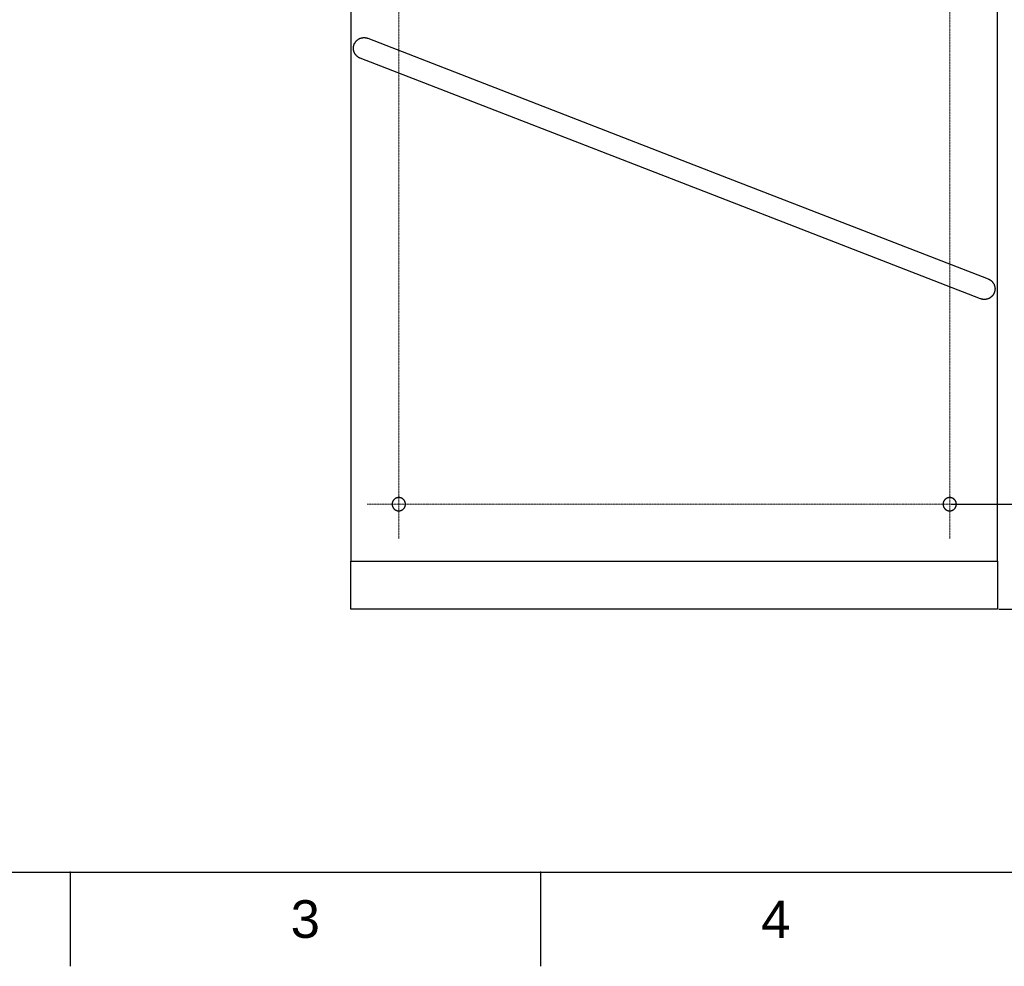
# Model space of a CAD drawing. Header units: millimetres. Extents: x 580 to 2065, y -13 to 1037.
# Tile 2 of 10: x 950 to 1320, y -13 to 343. Entities that reach past the tile are written whole.
import ezdxf

# ---------------------------------------------------------------- set-up
doc = ezdxf.new("R2010")
doc.units = ezdxf.units.MM
doc.header["$LTSCALE"] = 0.1
doc.linetypes.add('CENTER', pattern=[0.6, 0.375, -0.075, 0.075, -0.075])
for name, color, linetype in [('CEN', 1, 'CENTER'), ('DEFAULT', 7, 'Continuous'), ('LAYER 07', 2, 'Continuous')]:
    doc.layers.add(name, color=color, linetype=linetype)
doc.styles.add('ARIAL', font='arial_0.ttf')
doc.styles.get("Standard").update_dxf_attribs({"font": 'arial_0.ttf'})
doc.dimstyles.new('DIMENSION STYLE 01', dxfattribs={"dimtxt": 20, "dimasz": 20, "dimexe": 10, "dimexo": 0.5, "dimgap": 0.09, "dimtad": 1, "dimtoh": 1, "dimdec": 0, "dimzin": 0, "dimdsep": 46, "dimtxsty": 'ARIAL', "dimcen": 0.5, "dimadec": 1, "dimazin": 0, "dimtfac": 1, "dimtdec": 4, "dimtofl": 0, "dimtmove": 0, "dimatfit": 3, "dimfxl": 1, "dimtolj": 1, "dimtzin": 0, "dimarcsym": 0})

# ---------------------------------------------------------------- blocks, each defined once
blk = doc.blocks.new('*D329')
at = {"layer": 'DEFAULT', "color": 0, "lineweight": -2, "transparency": 16777216}
for p, q in [((1317.76, 649.96), (1402.91, 649.96)), ((1392.91, 629.96), (1392.91, 140.96)), ((1317.76, 120.96), (1402.91, 120.96))]:
    blk.add_line(p, q, dxfattribs=at)
at = {"layer": 'DEFAULT', "color": 0, "transparency": 16777216}
for points in [[(1389.57, 629.96), (1396.24, 629.96), (1392.91, 649.96)], [(1389.57, 140.96), (1396.24, 140.96), (1392.91, 120.96)]]:
    blk.add_solid(points, dxfattribs=at)
at = {"layer": 'Defpoints', "color": 0, "transparency": 16777216}
for p in [(1317.26, 649.96), (1317.26, 120.96), (1392.91, 120.96)]:
    blk.add_point(p, dxfattribs=at)
at = {"layer": 'DEFAULT', "color": 0, "transparency": 16777216, "insert": (1382.6, 385.46), "char_height": 20, "attachment_point": 5, "rotation": 90, "style": 'ARIAL'}
blk.add_mtext('\\A1;530^M^J', dxfattribs=at)
blk = doc.blocks.new('*D330')
at = {"layer": 'DEFAULT', "color": 0, "lineweight": -2, "transparency": 16777216}
for p, q in [((1299.76, 620.46), (1369.07, 620.46)), ((1359.07, 600.46), (1359.07, 180.46)), ((1299.76, 160.46), (1369.07, 160.46))]:
    blk.add_line(p, q, dxfattribs=at)
at = {"layer": 'DEFAULT', "color": 0, "transparency": 16777216}
for points in [[(1355.74, 600.46), (1362.4, 600.46), (1359.07, 620.46)], [(1355.74, 180.46), (1362.4, 180.46), (1359.07, 160.46)]]:
    blk.add_solid(points, dxfattribs=at)
at = {"layer": 'Defpoints', "color": 0, "transparency": 16777216}
for p in [(1299.26, 620.46), (1299.26, 160.46), (1359.07, 160.46)]:
    blk.add_point(p, dxfattribs=at)
at = {"layer": 'DEFAULT', "color": 0, "transparency": 16777216, "insert": (1348.77, 390.46), "char_height": 20, "attachment_point": 5, "rotation": 90, "style": 'ARIAL'}
blk.add_mtext('\\A1;460', dxfattribs=at)

msp = doc.modelspace()

# ---------------------------------------------------------------- linework, layer by layer
for p, q in [((615.21, 22.08), (2029.35, 22.08)), ((968.75, 22.08), (968.75, -13.27)), ((1145.51, 22.08), (1145.51, -13.27))]:
    msp.add_line(p, q)
for p in [(968.75, 22.08), (1145.51, 22.08)]:
    msp.add_point(p)
at = {"layer": 'CEN', "lineweight": 0}
for p, q in [((1092.26, 147.45), (1092.26, 644.05)), ((1299.26, 147.45), (1299.26, 644.05)), ((1308.33, 160.46), (1080.41, 160.46))]:
    msp.add_line(p, q, dxfattribs=at)
at = {"layer": 'LAYER 07'}
for p, q in [((1074.26, 649.96), (1074.26, 138.99)), ((1317.26, 138.99), (1317.26, 649.96)), ((1075.33, 332.85), (1075.37, 332.98)), ((1075.37, 332.98), (1075.41, 333.11)), ((1075.41, 333.11), (1075.45, 333.24)), ((1075.45, 333.24), (1075.5, 333.37)), ((1075.5, 333.37), (1075.55, 333.5)), ((1075.55, 333.5), (1075.61, 333.62)), ((1075.61, 333.62), (1075.67, 333.74)), ((1075.67, 333.74), (1075.74, 333.86)), ((1075.74, 333.86), (1075.81, 333.98)), ((1075.81, 333.98), (1075.88, 334.1)), ((1075.88, 334.1), (1075.96, 334.21)), ((1075.96, 334.21), (1076.04, 334.32)), ((1076.04, 334.32), (1076.12, 334.43)), ((1076.12, 334.43), (1076.21, 334.53)), ((1076.21, 334.53), (1076.31, 334.64)), ((1076.31, 334.64), (1076.4, 334.74)), ((1076.4, 334.74), (1076.5, 334.83)), ((1076.5, 334.83), (1076.61, 334.92)), ((1076.61, 334.92), (1076.72, 335.01)), ((1076.72, 335.01), (1076.83, 335.1)), ((1076.83, 335.1), (1076.94, 335.18)), ((1076.94, 335.18), (1077.06, 335.26)), ((1077.06, 335.26), (1077.17, 335.33)), ((1077.17, 335.33), (1077.3, 335.4)), ((1077.3, 335.4), (1077.42, 335.46)), ((1077.42, 335.46), (1077.54, 335.52)), ((1077.54, 335.52), (1077.67, 335.58)), ((1077.67, 335.58), (1077.8, 335.63)), ((1077.8, 335.63), (1077.93, 335.68)), ((1077.93, 335.68), (1078.07, 335.72)), ((1078.07, 335.72), (1078.2, 335.76)), ((1078.2, 335.76), (1078.33, 335.79)), ((1078.33, 335.79), (1078.47, 335.82)), ((1078.47, 335.82), (1078.61, 335.84)), ((1078.61, 335.84), (1078.75, 335.86)), ((1078.75, 335.86), (1078.89, 335.88)), ((1078.89, 335.88), (1079.02, 335.89)), ((1079.02, 335.89), (1079.16, 335.89)), ((1079.16, 335.89), (1079.3, 335.89)), ((1079.3, 335.89), (1079.44, 335.88)), ((1079.44, 335.88), (1079.58, 335.87)), ((1079.58, 335.87), (1079.72, 335.86)), ((1079.72, 335.86), (1079.86, 335.84)), ((1079.86, 335.84), (1079.99, 335.81)), ((1079.99, 335.81), (1080.13, 335.78)), ((1080.13, 335.78), (1080.27, 335.75)), ((1080.27, 335.75), (1080.4, 335.71)), ((1080.4, 335.71), (1080.53, 335.67)), ((1080.53, 335.67), (1080.66, 335.62)), ((1080.66, 335.62), (1213.8, 283.95)), ((1075.22, 332.03), (1075.23, 332.17)), ((1075.22, 331.89), (1075.22, 332.03)), ((1075.22, 331.76), (1075.22, 331.89)), ((1075.22, 331.62), (1075.22, 331.76)), ((1075.24, 331.48), (1075.22, 331.62)), ((1075.23, 332.17), (1075.24, 332.31)), ((1075.24, 332.31), (1075.25, 332.44)), ((1075.25, 331.35), (1075.24, 331.48)), ((1075.25, 332.44), (1075.27, 332.58)), ((1075.27, 331.21), (1075.25, 331.35)), ((1075.27, 332.58), (1075.3, 332.71)), ((1075.3, 331.08), (1075.27, 331.21)), ((1075.3, 332.71), (1075.33, 332.85)), ((1075.33, 330.94), (1075.3, 331.08)), ((1075.36, 330.81), (1075.33, 330.94)), ((1075.4, 330.68), (1075.36, 330.81)), ((1075.45, 330.55), (1075.4, 330.68)), ((1075.5, 330.42), (1075.45, 330.55)), ((1075.55, 330.29), (1075.5, 330.42)), ((1075.61, 330.17), (1075.55, 330.29)), ((1075.67, 330.04), (1075.61, 330.17)), ((1075.73, 329.92), (1075.67, 330.04)), ((1075.8, 329.81), (1075.73, 329.92)), ((1075.88, 329.69), (1075.8, 329.81)), ((1075.95, 329.58), (1075.88, 329.69)), ((1076.03, 329.47), (1075.95, 329.58)), ((1076.12, 329.36), (1076.03, 329.47)), ((1076.21, 329.25), (1076.12, 329.36)), ((1076.3, 329.15), (1076.21, 329.25)), ((1076.4, 329.05), (1076.3, 329.15)), ((1076.5, 328.96), (1076.4, 329.05)), ((1076.6, 328.87), (1076.5, 328.96)), ((1076.7, 328.78), (1076.6, 328.87)), ((1076.81, 328.69), (1076.7, 328.78)), ((1076.92, 328.61), (1076.81, 328.69)), ((1077.04, 328.54), (1076.92, 328.61)), ((1077.15, 328.46), (1077.04, 328.54)), ((1077.27, 328.39), (1077.15, 328.46)), ((1077.39, 328.33), (1077.27, 328.39)), ((1077.52, 328.27), (1077.39, 328.33)), ((1077.64, 328.21), (1077.52, 328.27)), ((1077.77, 328.16), (1077.64, 328.21)), ((1210.9, 276.49), (1077.77, 328.16)), ((1213.8, 283.95), (1313.72, 245.17)), ((1310.83, 237.71), (1210.9, 276.49)), ((1313.72, 245.17), (1313.85, 245.12)), ((1313.85, 245.12), (1313.98, 245.06)), ((1313.98, 245.06), (1314.11, 245)), ((1314.11, 245), (1314.23, 244.93)), ((1314.23, 244.93), (1314.35, 244.86)), ((1314.35, 244.86), (1314.47, 244.79)), ((1314.47, 244.79), (1314.58, 244.71)), ((1314.58, 244.71), (1314.69, 244.63)), ((1314.69, 244.63), (1314.8, 244.54)), ((1314.8, 244.54), (1314.91, 244.45)), ((1314.91, 244.45), (1315.01, 244.36)), ((1315.01, 244.36), (1315.11, 244.26)), ((1315.11, 244.26), (1315.21, 244.16)), ((1315.21, 244.16), (1315.3, 244.06)), ((1315.3, 244.06), (1315.39, 243.95)), ((1315.39, 243.95), (1315.48, 243.84)), ((1315.48, 243.84), (1315.56, 243.73)), ((1315.56, 243.73), (1315.64, 243.61)), ((1315.64, 243.61), (1315.71, 243.49)), ((1315.71, 243.49), (1315.78, 243.37)), ((1315.78, 243.37), (1315.85, 243.25)), ((1315.85, 243.25), (1315.91, 243.13)), ((1315.91, 243.13), (1315.96, 243)), ((1315.96, 243), (1316.01, 242.87)), ((1316.01, 242.87), (1316.06, 242.74)), ((1316.06, 242.74), (1316.11, 242.6)), ((1316.11, 242.6), (1316.14, 242.47)), ((1316.14, 242.47), (1316.18, 242.34)), ((1316.18, 240.55), (1316.14, 240.42)), ((1316.18, 242.34), (1316.21, 242.2)), ((1316.21, 240.69), (1316.18, 240.55)), ((1316.21, 242.2), (1316.23, 242.06)), ((1316.23, 240.82), (1316.21, 240.69)), ((1316.23, 242.06), (1316.25, 241.92)), ((1316.25, 240.96), (1316.23, 240.82)), ((1316.25, 241.92), (1316.26, 241.79)), ((1316.26, 241.09), (1316.25, 240.96)), ((1316.26, 241.79), (1316.27, 241.65)), ((1316.27, 241.23), (1316.26, 241.09)), ((1316.27, 241.65), (1316.28, 241.51)), ((1316.28, 241.37), (1316.27, 241.23)), ((1316.28, 241.51), (1316.28, 241.37)), ((1310.96, 237.67), (1310.83, 237.71)), ((1311.09, 237.62), (1310.96, 237.67)), ((1311.22, 237.58), (1311.09, 237.62)), ((1311.35, 237.55), (1311.22, 237.58)), ((1311.49, 237.52), (1311.35, 237.55)), ((1311.62, 237.5), (1311.49, 237.52)), ((1311.76, 237.48), (1311.62, 237.5)), ((1311.9, 237.46), (1311.76, 237.48)), ((1312.03, 237.45), (1311.9, 237.46)), ((1312.17, 237.44), (1312.03, 237.45)), ((1312.31, 237.44), (1312.17, 237.44)), ((1312.44, 237.45), (1312.31, 237.44)), ((1312.58, 237.45), (1312.44, 237.45)), ((1312.72, 237.47), (1312.58, 237.45)), ((1312.85, 237.48), (1312.72, 237.47)), ((1312.99, 237.51), (1312.85, 237.48)), ((1313.12, 237.53), (1312.99, 237.51)), ((1313.26, 237.56), (1313.12, 237.53)), ((1313.39, 237.6), (1313.26, 237.56)), ((1313.52, 237.64), (1313.39, 237.6)), ((1313.65, 237.69), (1313.52, 237.64)), ((1313.78, 237.74), (1313.65, 237.69)), ((1313.91, 237.79), (1313.78, 237.74)), ((1314.03, 237.85), (1313.91, 237.79)), ((1314.15, 237.91), (1314.03, 237.85)), ((1314.27, 237.98), (1314.15, 237.91)), ((1314.39, 238.05), (1314.27, 237.98)), ((1314.51, 238.12), (1314.39, 238.05)), ((1314.62, 238.2), (1314.51, 238.12)), ((1314.73, 238.28), (1314.62, 238.2)), ((1314.84, 238.37), (1314.73, 238.28)), ((1314.94, 238.46), (1314.84, 238.37)), ((1315.04, 238.55), (1314.94, 238.46)), ((1315.14, 238.65), (1315.04, 238.55)), ((1315.23, 238.75), (1315.14, 238.65)), ((1315.32, 238.85), (1315.23, 238.75)), ((1315.41, 238.96), (1315.32, 238.85)), ((1315.49, 239.06), (1315.41, 238.96)), ((1315.57, 239.18), (1315.49, 239.06)), ((1315.65, 239.29), (1315.57, 239.18)), ((1315.72, 239.41), (1315.65, 239.29)), ((1315.79, 239.53), (1315.72, 239.41)), ((1315.85, 239.65), (1315.79, 239.53)), ((1315.91, 239.77), (1315.85, 239.65)), ((1315.97, 239.9), (1315.91, 239.77)), ((1316.02, 240.03), (1315.97, 239.9)), ((1316.07, 240.16), (1316.02, 240.03)), ((1316.11, 240.29), (1316.07, 240.16)), ((1316.14, 240.42), (1316.11, 240.29)), ((1091.35, 162.79), (1091.27, 162.75)), ((1091.43, 162.82), (1091.35, 162.79)), ((1091.51, 162.85), (1091.43, 162.82)), ((1091.6, 162.87), (1091.51, 162.85)), ((1091.68, 162.89), (1091.6, 162.87)), ((1091.77, 162.91), (1091.68, 162.89)), ((1091.85, 162.93), (1091.77, 162.91)), ((1091.94, 162.94), (1091.85, 162.93)), ((1092.02, 162.95), (1091.94, 162.94)), ((1092.11, 162.96), (1092.02, 162.95)), ((1092.2, 162.96), (1092.11, 162.96)), ((1092.28, 162.96), (1092.2, 162.96)), ((1092.37, 162.96), (1092.28, 162.96)), ((1092.46, 162.95), (1092.37, 162.96)), ((1092.54, 162.94), (1092.46, 162.95)), ((1092.63, 162.93), (1092.54, 162.94)), ((1092.71, 162.92), (1092.63, 162.93)), ((1092.8, 162.9), (1092.71, 162.92)), ((1092.88, 162.88), (1092.8, 162.9)), ((1092.97, 162.86), (1092.88, 162.88)), ((1093.05, 162.83), (1092.97, 162.86)), ((1093.13, 162.8), (1093.05, 162.83)), ((1093.21, 162.77), (1093.13, 162.8)), ((1298.39, 162.8), (1298.31, 162.77)), ((1298.47, 162.83), (1298.39, 162.8)), ((1298.55, 162.86), (1298.47, 162.83)), ((1298.64, 162.88), (1298.55, 162.86)), ((1298.72, 162.9), (1298.64, 162.88)), ((1298.81, 162.92), (1298.72, 162.9)), ((1298.89, 162.93), (1298.81, 162.92)), ((1298.98, 162.94), (1298.89, 162.93)), ((1299.07, 162.95), (1298.98, 162.94)), ((1299.15, 162.96), (1299.07, 162.95)), ((1299.24, 162.96), (1299.15, 162.96)), ((1299.33, 162.96), (1299.24, 162.96)), ((1299.41, 162.96), (1299.33, 162.96)), ((1299.5, 162.95), (1299.41, 162.96)), ((1299.59, 162.94), (1299.5, 162.95)), ((1299.67, 162.93), (1299.59, 162.94)), ((1299.76, 162.91), (1299.67, 162.93)), ((1299.84, 162.89), (1299.76, 162.91)), ((1299.93, 162.87), (1299.84, 162.89)), ((1300.01, 162.85), (1299.93, 162.87)), ((1300.09, 162.82), (1300.01, 162.85)), ((1300.17, 162.79), (1300.09, 162.82)), ((1300.25, 162.75), (1300.17, 162.79)), ((1089.77, 160.68), (1089.76, 160.59)), ((1089.76, 160.59), (1089.76, 160.5)), ((1089.76, 160.5), (1089.76, 160.42)), ((1089.76, 160.42), (1089.76, 160.33)), ((1089.76, 160.33), (1089.77, 160.24)), ((1089.78, 160.76), (1089.77, 160.68)), ((1089.77, 160.24), (1089.78, 160.16)), ((1089.79, 160.85), (1089.78, 160.76)), ((1089.78, 160.16), (1089.79, 160.07)), ((1089.81, 160.93), (1089.79, 160.85)), ((1089.79, 160.07), (1089.81, 159.99)), ((1089.82, 161.02), (1089.81, 160.93)), ((1089.81, 159.99), (1089.82, 159.9)), ((1089.85, 161.1), (1089.82, 161.02)), ((1089.82, 159.9), (1089.85, 159.82)), ((1089.87, 161.19), (1089.85, 161.1)), ((1089.85, 159.82), (1089.87, 159.73)), ((1089.9, 161.27), (1089.87, 161.19)), ((1089.87, 159.73), (1089.9, 159.65)), ((1089.93, 161.35), (1089.9, 161.27)), ((1089.9, 159.65), (1089.93, 159.57)), ((1089.96, 161.43), (1089.93, 161.35)), ((1089.93, 159.57), (1089.96, 159.49)), ((1089.99, 161.51), (1089.96, 161.43)), ((1089.96, 159.49), (1089.99, 159.41)), ((1090.03, 161.59), (1089.99, 161.51)), ((1089.99, 159.41), (1090.03, 159.33)), ((1090.07, 161.67), (1090.03, 161.59)), ((1090.03, 159.33), (1090.07, 159.25)), ((1090.11, 161.74), (1090.07, 161.67)), ((1090.07, 159.25), (1090.11, 159.18)), ((1090.16, 161.81), (1090.11, 161.74)), ((1090.11, 159.18), (1090.16, 159.11)), ((1090.21, 161.89), (1090.16, 161.81)), ((1090.16, 159.11), (1090.21, 159.03)), ((1090.26, 161.96), (1090.21, 161.89)), ((1090.31, 162.03), (1090.26, 161.96)), ((1090.37, 162.09), (1090.31, 162.03)), ((1090.43, 162.16), (1090.37, 162.09)), ((1090.49, 162.22), (1090.43, 162.16)), ((1090.55, 162.28), (1090.49, 162.22)), ((1090.61, 162.34), (1090.55, 162.28)), ((1090.68, 162.4), (1090.61, 162.34)), ((1090.75, 162.45), (1090.68, 162.4)), ((1090.82, 162.5), (1090.75, 162.45)), ((1090.89, 162.55), (1090.82, 162.5)), ((1090.96, 162.6), (1090.89, 162.55)), ((1091.04, 162.64), (1090.96, 162.6)), ((1091.11, 162.68), (1091.04, 162.64)), ((1091.19, 162.72), (1091.11, 162.68)), ((1091.27, 162.75), (1091.19, 162.72)), ((1093.29, 162.74), (1093.21, 162.77)), ((1093.37, 162.7), (1093.29, 162.74)), ((1093.45, 162.66), (1093.37, 162.7)), ((1093.52, 162.62), (1093.45, 162.66)), ((1093.6, 162.57), (1093.52, 162.62)), ((1093.67, 162.53), (1093.6, 162.57)), ((1093.74, 162.47), (1093.67, 162.53)), ((1093.81, 162.42), (1093.74, 162.47)), ((1093.88, 162.37), (1093.81, 162.42)), ((1093.94, 162.31), (1093.88, 162.37)), ((1094.01, 162.25), (1093.94, 162.31)), ((1094.07, 162.19), (1094.01, 162.25)), ((1094.13, 162.13), (1094.07, 162.19)), ((1094.18, 162.06), (1094.13, 162.13)), ((1094.24, 161.99), (1094.18, 162.06)), ((1094.29, 161.92), (1094.24, 161.99)), ((1094.34, 161.85), (1094.29, 161.92)), ((1094.39, 161.78), (1094.34, 161.85)), ((1094.34, 159.07), (1094.39, 159.14)), ((1094.43, 161.7), (1094.39, 161.78)), ((1094.39, 159.14), (1094.43, 159.22)), ((1094.47, 161.63), (1094.43, 161.7)), ((1094.43, 159.22), (1094.47, 159.29)), ((1094.51, 161.55), (1094.47, 161.63)), ((1094.47, 159.29), (1094.51, 159.37)), ((1094.55, 161.47), (1094.51, 161.55)), ((1094.51, 159.37), (1094.55, 159.45)), ((1094.58, 161.39), (1094.55, 161.47)), ((1094.55, 159.45), (1094.58, 159.53)), ((1094.61, 161.31), (1094.58, 161.39)), ((1094.58, 159.53), (1094.61, 159.61)), ((1094.64, 161.23), (1094.61, 161.31)), ((1094.61, 159.61), (1094.64, 159.69)), ((1094.67, 161.15), (1094.64, 161.23)), ((1094.64, 159.69), (1094.67, 159.77)), ((1094.69, 161.06), (1094.67, 161.15)), ((1094.67, 159.77), (1094.69, 159.86)), ((1094.71, 160.98), (1094.69, 161.06)), ((1094.69, 159.86), (1094.71, 159.94)), ((1094.72, 160.89), (1094.71, 160.98)), ((1094.71, 159.94), (1094.72, 160.03)), ((1094.74, 160.81), (1094.72, 160.89)), ((1094.72, 160.03), (1094.74, 160.11)), ((1094.75, 160.72), (1094.74, 160.81)), ((1094.74, 160.11), (1094.75, 160.2)), ((1094.76, 160.63), (1094.75, 160.72)), ((1094.75, 160.2), (1094.76, 160.29)), ((1094.76, 160.55), (1094.76, 160.63)), ((1094.76, 160.46), (1094.76, 160.55)), ((1094.76, 160.37), (1094.76, 160.46)), ((1094.76, 160.29), (1094.76, 160.37)), ((1296.77, 160.63), (1296.76, 160.55)), ((1296.76, 160.55), (1296.76, 160.46)), ((1296.76, 160.46), (1296.76, 160.37)), ((1296.76, 160.37), (1296.77, 160.29)), ((1296.79, 160.81), (1296.77, 160.72)), ((1296.77, 160.72), (1296.77, 160.63)), ((1296.77, 160.29), (1296.77, 160.2)), ((1296.77, 160.2), (1296.79, 160.11)), ((1296.8, 160.89), (1296.79, 160.81)), ((1296.79, 160.11), (1296.8, 160.03)), ((1296.82, 160.98), (1296.8, 160.89)), ((1296.8, 160.03), (1296.82, 159.94)), ((1296.83, 161.06), (1296.82, 160.98)), ((1296.82, 159.94), (1296.83, 159.86)), ((1296.86, 161.15), (1296.83, 161.06)), ((1296.83, 159.86), (1296.86, 159.77)), ((1296.88, 161.23), (1296.86, 161.15)), ((1296.86, 159.77), (1296.88, 159.69)), ((1296.91, 161.31), (1296.88, 161.23)), ((1296.88, 159.69), (1296.91, 159.61)), ((1296.94, 161.39), (1296.91, 161.31)), ((1296.91, 159.61), (1296.94, 159.53)), ((1296.97, 161.47), (1296.94, 161.39)), ((1296.94, 159.53), (1296.97, 159.45)), ((1297.01, 161.55), (1296.97, 161.47)), ((1296.97, 159.45), (1297.01, 159.37)), ((1297.05, 161.63), (1297.01, 161.55)), ((1297.01, 159.37), (1297.05, 159.29)), ((1297.09, 161.7), (1297.05, 161.63)), ((1297.05, 159.29), (1297.09, 159.22)), ((1297.14, 161.78), (1297.09, 161.7)), ((1297.09, 159.22), (1297.14, 159.14)), ((1297.18, 161.85), (1297.14, 161.78)), ((1297.14, 159.14), (1297.18, 159.07)), ((1297.23, 161.92), (1297.18, 161.85)), ((1297.29, 161.99), (1297.23, 161.92)), ((1297.34, 162.06), (1297.29, 161.99)), ((1297.4, 162.13), (1297.34, 162.06)), ((1297.46, 162.19), (1297.4, 162.13)), ((1297.52, 162.25), (1297.46, 162.19)), ((1297.58, 162.31), (1297.52, 162.25)), ((1297.64, 162.37), (1297.58, 162.31)), ((1297.71, 162.42), (1297.64, 162.37)), ((1297.78, 162.47), (1297.71, 162.42)), ((1297.85, 162.53), (1297.78, 162.47)), ((1297.92, 162.57), (1297.85, 162.53)), ((1298, 162.62), (1297.92, 162.57)), ((1298.07, 162.66), (1298, 162.62)), ((1298.15, 162.7), (1298.07, 162.66)), ((1298.23, 162.74), (1298.15, 162.7)), ((1298.31, 162.77), (1298.23, 162.74)), ((1300.33, 162.72), (1300.25, 162.75)), ((1300.41, 162.68), (1300.33, 162.72)), ((1300.49, 162.64), (1300.41, 162.68)), ((1300.56, 162.6), (1300.49, 162.64)), ((1300.63, 162.55), (1300.56, 162.6)), ((1300.71, 162.5), (1300.63, 162.55)), ((1300.78, 162.45), (1300.71, 162.5)), ((1300.84, 162.4), (1300.78, 162.45)), ((1300.91, 162.34), (1300.84, 162.4)), ((1300.97, 162.28), (1300.91, 162.34)), ((1301.04, 162.22), (1300.97, 162.28)), ((1301.1, 162.16), (1301.04, 162.22)), ((1301.15, 162.09), (1301.1, 162.16)), ((1301.21, 162.03), (1301.15, 162.09)), ((1301.26, 161.96), (1301.21, 162.03)), ((1301.31, 161.89), (1301.26, 161.96)), ((1301.36, 161.81), (1301.31, 161.89)), ((1301.31, 159.03), (1301.36, 159.11)), ((1301.41, 161.74), (1301.36, 161.81)), ((1301.36, 159.11), (1301.41, 159.18)), ((1301.45, 161.67), (1301.41, 161.74)), ((1301.41, 159.18), (1301.45, 159.25)), ((1301.49, 161.59), (1301.45, 161.67)), ((1301.45, 159.25), (1301.49, 159.33)), ((1301.53, 161.51), (1301.49, 161.59)), ((1301.49, 159.33), (1301.53, 159.41)), ((1301.56, 161.43), (1301.53, 161.51)), ((1301.53, 159.41), (1301.56, 159.49)), ((1301.6, 161.35), (1301.56, 161.43)), ((1301.56, 159.49), (1301.6, 159.57)), ((1301.63, 161.27), (1301.6, 161.35)), ((1301.6, 159.57), (1301.63, 159.65)), ((1301.65, 161.19), (1301.63, 161.27)), ((1301.63, 159.65), (1301.65, 159.73)), ((1301.68, 161.1), (1301.65, 161.19)), ((1301.65, 159.73), (1301.68, 159.82)), ((1301.7, 161.02), (1301.68, 161.1)), ((1301.68, 159.82), (1301.7, 159.9)), ((1301.72, 160.93), (1301.7, 161.02)), ((1301.7, 159.9), (1301.72, 159.99)), ((1301.73, 160.85), (1301.72, 160.93)), ((1301.72, 159.99), (1301.73, 160.07)), ((1301.74, 160.76), (1301.73, 160.85)), ((1301.73, 160.07), (1301.74, 160.16)), ((1301.75, 160.68), (1301.74, 160.76)), ((1301.74, 160.16), (1301.75, 160.24)), ((1301.76, 160.59), (1301.75, 160.68)), ((1301.75, 160.24), (1301.76, 160.33)), ((1301.76, 160.5), (1301.76, 160.59)), ((1301.76, 160.42), (1301.76, 160.5)), ((1301.76, 160.33), (1301.76, 160.42)), ((1090.21, 159.03), (1090.26, 158.96)), ((1090.26, 158.96), (1090.31, 158.89)), ((1090.31, 158.89), (1090.37, 158.83)), ((1090.37, 158.83), (1090.43, 158.76)), ((1090.43, 158.76), (1090.49, 158.7)), ((1090.49, 158.7), (1090.55, 158.64)), ((1090.55, 158.64), (1090.61, 158.58)), ((1090.61, 158.58), (1090.68, 158.52)), ((1090.68, 158.52), (1090.75, 158.47)), ((1090.75, 158.47), (1090.82, 158.42)), ((1090.82, 158.42), (1090.89, 158.37)), ((1090.89, 158.37), (1090.96, 158.32)), ((1090.96, 158.32), (1091.04, 158.28)), ((1091.04, 158.28), (1091.11, 158.24)), ((1091.11, 158.24), (1091.19, 158.2)), ((1091.19, 158.2), (1091.27, 158.17)), ((1091.27, 158.17), (1091.35, 158.13)), ((1091.35, 158.13), (1091.43, 158.1)), ((1091.43, 158.1), (1091.51, 158.07)), ((1091.51, 158.07), (1091.6, 158.05)), ((1091.6, 158.05), (1091.68, 158.03)), ((1091.68, 158.03), (1091.77, 158.01)), ((1091.77, 158.01), (1091.85, 157.99)), ((1091.85, 157.99), (1091.94, 157.98)), ((1091.94, 157.98), (1092.02, 157.97)), ((1092.02, 157.97), (1092.11, 157.96)), ((1092.11, 157.96), (1092.2, 157.96)), ((1092.2, 157.96), (1092.28, 157.96)), ((1092.28, 157.96), (1092.37, 157.96)), ((1092.37, 157.96), (1092.46, 157.97)), ((1092.46, 157.97), (1092.54, 157.98)), ((1092.54, 157.98), (1092.63, 157.99)), ((1092.63, 157.99), (1092.71, 158)), ((1092.71, 158), (1092.8, 158.02)), ((1092.8, 158.02), (1092.88, 158.04)), ((1092.88, 158.04), (1092.97, 158.06)), ((1092.97, 158.06), (1093.05, 158.09)), ((1093.05, 158.09), (1093.13, 158.12)), ((1093.13, 158.12), (1093.21, 158.15)), ((1093.21, 158.15), (1093.29, 158.18)), ((1093.29, 158.18), (1093.37, 158.22)), ((1093.37, 158.22), (1093.45, 158.26)), ((1093.45, 158.26), (1093.52, 158.3)), ((1093.52, 158.3), (1093.6, 158.35)), ((1093.6, 158.35), (1093.67, 158.39)), ((1093.67, 158.39), (1093.74, 158.45)), ((1093.74, 158.45), (1093.81, 158.5)), ((1093.81, 158.5), (1093.88, 158.55)), ((1093.88, 158.55), (1093.94, 158.61)), ((1093.94, 158.61), (1094.01, 158.67)), ((1094.01, 158.67), (1094.07, 158.73)), ((1094.07, 158.73), (1094.13, 158.79)), ((1094.13, 158.79), (1094.18, 158.86)), ((1094.18, 158.86), (1094.24, 158.93)), ((1094.24, 158.93), (1094.29, 159)), ((1094.29, 159), (1094.34, 159.07)), ((1297.18, 159.07), (1297.23, 159)), ((1297.23, 159), (1297.29, 158.93)), ((1297.29, 158.93), (1297.34, 158.86)), ((1297.34, 158.86), (1297.4, 158.79)), ((1297.4, 158.79), (1297.46, 158.73)), ((1297.46, 158.73), (1297.52, 158.67)), ((1297.52, 158.67), (1297.58, 158.61)), ((1297.58, 158.61), (1297.64, 158.55)), ((1297.64, 158.55), (1297.71, 158.5)), ((1297.71, 158.5), (1297.78, 158.45)), ((1297.78, 158.45), (1297.85, 158.39)), ((1297.85, 158.39), (1297.92, 158.35)), ((1297.92, 158.35), (1298, 158.3)), ((1298, 158.3), (1298.07, 158.26)), ((1298.07, 158.26), (1298.15, 158.22)), ((1298.15, 158.22), (1298.23, 158.18)), ((1298.23, 158.18), (1298.31, 158.15)), ((1298.31, 158.15), (1298.39, 158.12)), ((1298.39, 158.12), (1298.47, 158.09)), ((1298.47, 158.09), (1298.55, 158.06)), ((1298.55, 158.06), (1298.64, 158.04)), ((1298.64, 158.04), (1298.72, 158.02)), ((1298.72, 158.02), (1298.81, 158)), ((1298.81, 158), (1298.89, 157.99)), ((1298.89, 157.99), (1298.98, 157.98)), ((1298.98, 157.98), (1299.07, 157.97)), ((1299.07, 157.97), (1299.15, 157.96)), ((1299.15, 157.96), (1299.24, 157.96)), ((1299.24, 157.96), (1299.33, 157.96)), ((1299.33, 157.96), (1299.41, 157.96)), ((1299.41, 157.96), (1299.5, 157.97)), ((1299.5, 157.97), (1299.59, 157.98)), ((1299.59, 157.98), (1299.67, 157.99)), ((1299.67, 157.99), (1299.76, 158.01)), ((1299.76, 158.01), (1299.84, 158.03)), ((1299.84, 158.03), (1299.93, 158.05)), ((1299.93, 158.05), (1300.01, 158.07)), ((1300.01, 158.07), (1300.09, 158.1)), ((1300.09, 158.1), (1300.17, 158.13)), ((1300.17, 158.13), (1300.25, 158.17)), ((1300.25, 158.17), (1300.33, 158.2)), ((1300.33, 158.2), (1300.41, 158.24)), ((1300.41, 158.24), (1300.49, 158.28)), ((1300.49, 158.28), (1300.56, 158.32)), ((1300.56, 158.32), (1300.63, 158.37)), ((1300.63, 158.37), (1300.71, 158.42)), ((1300.71, 158.42), (1300.78, 158.47)), ((1300.78, 158.47), (1300.84, 158.52)), ((1300.84, 158.52), (1300.91, 158.58)), ((1300.91, 158.58), (1300.97, 158.64)), ((1300.97, 158.64), (1301.04, 158.7)), ((1301.04, 158.7), (1301.1, 158.76)), ((1301.1, 158.76), (1301.15, 158.83)), ((1301.15, 158.83), (1301.21, 158.89)), ((1301.21, 158.89), (1301.26, 158.96)), ((1301.26, 158.96), (1301.31, 159.03)), ((1074.26, 120.96), (1074.26, 138.99)), ((1074.26, 138.99), (1317.26, 138.99)), ((1317.26, 138.99), (1317.26, 120.96)), ((1317.26, 120.96), (1074.26, 120.96))]:
    msp.add_line(p, q, dxfattribs=at)

# ---------------------------------------------------------------- texts
at = {"char_height": 14.14, "attachment_point": 5}
for s, insert in [('3', (1057.13, 4.4)), ('4', (1233.9, 4.4))]:
    msp.add_mtext_dynamic_manual_height_columns(s, width=50, gutter_width=12.5, heights=[0], dxfattribs=dict(at, insert=insert))

# ---------------------------------------------------------------- dimensions: what is measured, and where the dimension line sits
at = {"layer": 'DEFAULT'}
dim = msp.add_linear_dim(base=(1392.91, 120.96), p1=(1317.26, 649.96), p2=(1317.26, 120.96), angle=90, text='530^M^J', dimstyle='DIMENSION STYLE 01', dxfattribs=at)
dim.commit()
dim.dimension.update_dxf_attribs({"geometry": '*D329', "text_midpoint": (1382.6, 385.46)})
dim = msp.add_linear_dim(base=(1359.07, 160.46), p1=(1299.26, 620.46), p2=(1299.26, 160.46), angle=90, dimstyle='DIMENSION STYLE 01', dxfattribs=at)
dim.commit()
dim.dimension.update_dxf_attribs({"geometry": '*D330', "text_midpoint": (1348.77, 390.46)})

doc.saveas('drawing.dxf')
